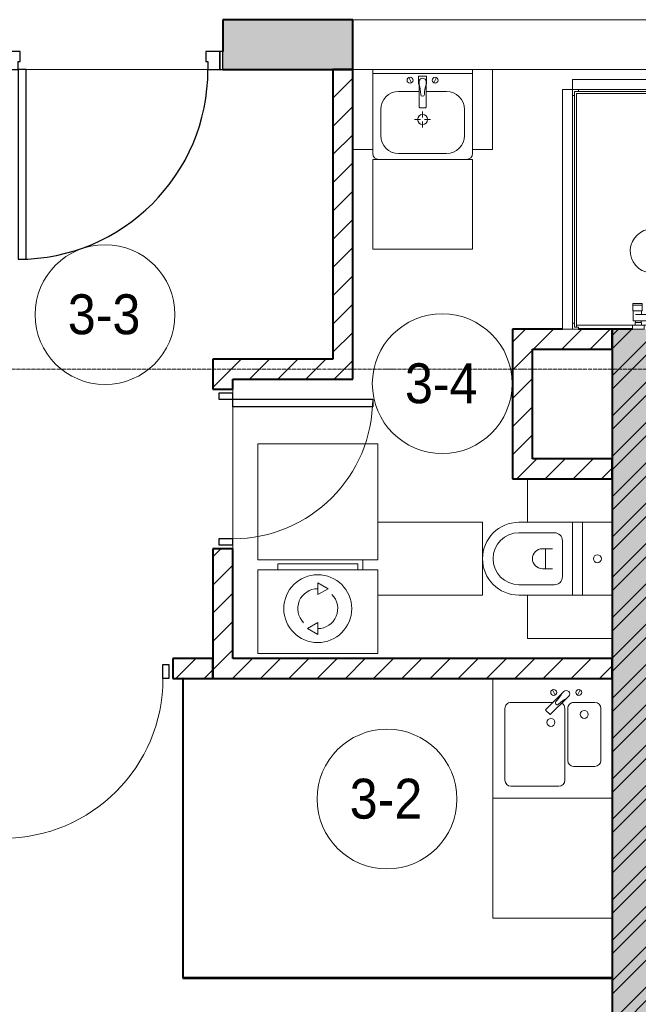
# Model space of a CAD drawing. Header units: millimetres. Extents: x 5617 to 106049, y 7718 to 209339.
# Tile 11 of 63: x 34151 to 37249, y 19018 to 23950. Entities that reach past the tile are written whole.
import ezdxf

# ---------------------------------------------------------------- set-up
doc = ezdxf.new("R2010")
doc.units = ezdxf.units.MM
doc.linetypes.add('ADSK_Линия сетки', pattern=[25, 20, -2.5, 0, -2.5])
for name, color, linetype, lineweight in [('Двери', 7, 'Continuous', 18), ('Каркас_Импост', 7, 'Continuous', 30), ('Марки помещений', 7, 'Continuous', 20), ('Мебель', 7, 'Continuous', 18), ('Монтажный зазор', 7, 'Continuous', 30), ('Оси', 7, 'Continuous', 9), ('Панель', 7, 'Continuous', 30), ('Перекрытия', 7, 'Continuous', 18), ('Сантехнические приборы', 7, 'Continuous', 18), ('Стены разрез', 7, 'Continuous', 40), ('Стены штриховка', 7, 'Continuous', 40), ('Электрооборудование', 7, 'Continuous', 18)]:
    doc.layers.add(name, color=color, linetype=linetype, lineweight=lineweight)
doc.styles.add('Arial_3', font='arial.ttf', dxfattribs={"width": 0.9, "height": 200})
pattern_1 = [(45, (0, 0), (-70.71068, 70.71068), [])]

# ---------------------------------------------------------------- blocks, each defined once
blk = doc.blocks.new('MR_Унитаз напольный - Санузел с ванной-V17-МКСС_К4_L18_61_500_')
at = {"layer": 'Сантехнические приборы', "color": 253, "true_color": 0xaaaaaa}
for p, q in [((-182.5, 200), (-182.5, 50)), ((182.5, 50), (182.5, 200)), ((-182.5, 50), (182.5, 50)), ((182.5, 50), (-182.5, 50)), ((-182.5, 50), (-182.5, 0)), ((182.5, 0), (182.5, 50)), ((-182.5, 0), (182.5, 0)), ((182.5, 0), (-182.5, 0)), ((-182.5, 0), (-182.5, -267.5)), ((182.5, -267.5), (182.5, 0)), ((-130, -267.5), (-130, -90)), ((-90, -50), (90, -50)), ((130, -90), (130, -267.5)), ((-50, -150), (-50, -100)), ((-50, -135), (50, -135)), ((50, -100), (50, -150))]:
    blk.add_line(p, q, dxfattribs=at)
for centre, radius, start, end in [((0, 125), 20, 0, 180), ((0, 125), 20, 180, 0), ((-90, -90), 40, 90, 180), ((90, -90), 40, 360, 90), ((0, -150), 50, 180, 0), ((0, -267.5), 182.5, 180, 360), ((0, -267.5), 130, 180, 0)]:
    blk.add_arc(centre, radius, start, end, dxfattribs=at)
blk = doc.blocks.new('MR_Зона обслуживания - MR_Зона обслуживания-V26-МКСС_К4_L18_61_500_')
at = {"layer": 'Мебель', "lineweight": 9}
for p, q in [((182.5, 0), (-182.5, 0)), ((-182.5, 0), (-182.5, -525)), ((182.5, -525), (182.5, 0)), ((5, -600), (55, -600))]:
    blk.add_line(p, q, dxfattribs=at)
blk = doc.blocks.new('MR_Зона обслуживания - MR_Зона обслуживания-V19-МКСС_К4_L18_61_500_')
at = {"layer": 'Мебель', "lineweight": 9}
for p, q in [((108.75, -425), (108.75, 0)), ((-108.75, -425), (108.75, -425))]:
    blk.add_line(p, q, dxfattribs=at)
blk = doc.blocks.new('MR_Зона обслуживания - MR_Зона обслуживания-V27-МКСС_К4_L18_61_500_')
at = {"layer": 'Мебель', "lineweight": 9}
blk.add_line((-108.75, -425), (108.75, -425), dxfattribs=at)
blk = doc.blocks.new('A_DOR_Door - Вн_3_Одинарная_800x2100-3048541-МКСС_К4_L18_61_500_')
at = {"layer": 'Двери', "color": 253, "lineweight": 30, "true_color": 0xaaaaaa}
for p, q in [((-350, 50), (-350, 750)), ((-350, 750), (-310, 750)), ((-350, 50), (-350, 750)), ((-310, 750), (-310, 50)), ((-380, 50), (-380, -20)), ((-350, 50), (-380, 50)), ((-310, 50), (-350, 50)), ((-350, -20), (-350, 50)), ((380, 50), (350, 50)), ((350, 50), (350, -20)), ((380, -20), (380, 50)), ((-380, -20), (-350, -20)), ((350, -20), (380, -20))]:
    blk.add_line(p, q, dxfattribs=at)
at = {"layer": 'Двери', "color": 254, "lineweight": 9, "true_color": 0xd4d4d4}
blk.add_arc((-350, 50), 700, 360, 90, dxfattribs=at)
blk = doc.blocks.new('MR_Мойка - Кухонная мойка-V28-МКСС_К4_L18_61_500_')
at = {"layer": 'Сантехнические приборы', "color": 253, "true_color": 0xaaaaaa}
for p, q in [((-297.6, 550), (300, 550)), ((300, 550), (300, -50)), ((-60, 100), (-60, 460)), ((-30, 490), (210, 490)), ((240, 460), (240, 100)), ((-240, 100), (-240, 360)), ((-210, 390), (-104, 390)), ((-74, 360), (-74, 100)), ((-69.8, 48.2), (11.4, 129.4)), ((35.5, 105.4), (-45.7, 24.2)), ((15.7, 129.4), (35.5, 109.6)), ((-104, 70), (-210, 70)), ((210, 70), (0.1, 70)), ((-136.7, 6.7), (-122.6, 33.3)), ((-79, 39), (-69.8, 48.2)), ((-45.7, 24.2), (-55, 14.9)), ((2.7, 6.7), (-11.4, 33.3))]:
    blk.add_line(p, q, dxfattribs=at)
for centre, radius, start, end in [((-30, 460), 30, 90, 180), ((210, 460), 30, 0, 90), ((-210, 360), 30, 90, 180), ((-104, 360), 30, 0, 90), ((-157, 130), 20, 0, 180), ((10, 170), 20, 0, 180), ((10, 170), 20, 180, 0), ((-210, 100), 30, 180, 270), ((-157, 130), 20, 180, 0), ((-104, 100), 30, 270, 0), ((-30, 100), 30, 180, 241.4489), ((13.5, 127.3), 3, 45, 135), ((13.5, 127.3), 3, 45, 135), ((33.3, 107.5), 3, 315, 45), ((33.3, 107.5), 3, 315, 45), ((210, 100), 30, 270, 0), ((-171.5, 230.2), 208.5, 299.1823, 313.4054), ((136.3, -77.5), 208.5, 136.5946, 150.8177), ((-21.7, 72.3), 9.19, 315, 135), ((-129.7, 20), 15, 0, 180), ((-129.7, 20), 15, 180, 0), ((-67, 26.9), 17, 135, 315), ((-4.3, 20), 15, 0, 180), ((-4.3, 20), 15, 180, 0)]:
    blk.add_arc(centre, radius, start, end, dxfattribs=at)
blk = doc.blocks.new('MR_Зона обслуживания - MR_Зона обслуживания-V29-МКСС_К4_L18_61_500_')
at = {"layer": 'Мебель', "lineweight": 9}
for p, q in [((300, 600), (-297.6, 600)), ((300, 0), (300, 600)), ((-297.6, 0), (300, 0))]:
    blk.add_line(p, q, dxfattribs=at)
blk = doc.blocks.new('A_DOR_Door - Вн_3_Одинарная_900x2100-3048610-МКСС_К4_L18_61_500_')
at = {"layer": 'Двери', "color": 253, "lineweight": 30, "true_color": 0xaaaaaa}
for p, q in [((-430, 20), (-400, 20)), ((-430, -50), (-430, 20)), ((-400, 20), (-400, -50)), ((400, -50), (400, 20)), ((400, 20), (430, 20)), ((430, 20), (430, -50)), ((-400, -50), (-430, -50)), ((-400, -50), (-400, -850)), ((-360, -50), (-400, -50)), ((-400, -50), (-400, -850)), ((-360, -850), (-360, -50)), ((430, -50), (400, -50)), ((-400, -850), (-360, -850))]:
    blk.add_line(p, q, dxfattribs=at)
at = {"layer": 'Двери', "color": 254, "lineweight": 9, "true_color": 0xd4d4d4}
blk.add_arc((-400, -50), 800, 270, 0, dxfattribs=at)
blk = doc.blocks.new('MR_Стиральная машина - Стиральная машина_450-2638757-МКСС_К4_L18_61_500_')
at = {"layer": 'Электрооборудование', "color": 253, "true_color": 0xaaaaaa}
for p, q in [((-200, 450), (200, 450)), ((-200, 420), (-200, 450)), ((200, 450), (200, 420)), ((-300, 420), (300, 420)), ((-300, 0), (-300, 420)), ((300, 420), (300, 0)), ((0, 355), (52, 325)), ((0, 295), (0, 355)), ((52, 325), (0, 295)), ((-52, 125), (0, 155)), ((0, 155), (0, 95)), ((0, 95), (-52, 125)), ((300, 0), (-300, 0))]:
    blk.add_line(p, q, dxfattribs=at)
for radius, start, end in [(170, 0, 180), (100, 90, 225), (100, 270, 45), (170, 180, 0)]:
    blk.add_arc((0, 225), radius, start, end, dxfattribs=at)
blk = doc.blocks.new('MR_Зона обслуживания - MR_Зона обслуживания-2638736-МКСС_К4_L18_61_500_')
at = {"layer": 'Мебель', "lineweight": 9}
for p, q in [((300, 580), (-300, 580)), ((-300, 580), (-300, 0)), ((300, 0), (300, 580)), ((-300, 0), (300, 0))]:
    blk.add_line(p, q, dxfattribs=at)
blk = doc.blocks.new('MR_Душевой поддон - Санузел с душем_800х1200-2638810-МКСС_К4_L18_61_500_')
at = {"layer": 'Сантехнические приборы', "color": 253, "true_color": 0xaaaaaa}
for p, q in [((10, 1170), (10, 1190)), ((10, 1190), (30, 1190)), ((790, 1190), (10, 1190)), ((10, 1190), (10, 10)), ((30, 1190), (30, 1200)), ((770, 1200), (770, 1190)), ((770, 1190), (790, 1190)), ((790, 1190), (790, 1170)), ((790, 1180), (790, 1190)), ((800, 1170), (800, 1200)), ((0, 1170), (10, 1170)), ((20, 10), (20, 1180)), ((20, 1180), (790, 1180)), ((780, 1180), (780, 20)), ((790, 1170), (800, 1170)), ((388.7, 20), (388.7, 375.1)), ((411.3, 375.1), (411.3, 20)), ((301.9, 129.1), (348.9, 129.1)), ((301.9, 120), (301.9, 129.1)), ((301.9, 120), (348.9, 120)), ((301.9, 92.5), (301.9, 120)), ((348.9, 120), (301.9, 120)), ((348.9, 129.1), (348.9, 120)), ((348.9, 120), (348.9, 92.5)), ((348.9, 92.5), (301.9, 92.5)), ((303.8, 92.5), (346.6, 92.5)), ((303.8, 42), (303.8, 92.5)), ((316.7, 73.7), (388.7, 73.7)), ((346.6, 92.5), (346.6, 73.7)), ((411.3, 73.7), (478.7, 73.7)), ((505.7, 73.7), (529.1, 73.7)), ((529.1, 73.7), (529.1, 42)), ((10, 30), (0, 30)), ((0, 0), (30, 0)), ((10, 10), (10, 30)), ((30, 10), (10, 10)), ((10, 10), (20, 10)), ((300.2, 20), (20, 20)), ((30, 0), (30, 10)), ((300.2, 20), (360, 20)), ((300.2, 0), (300.2, 20)), ((316.7, 42), (303.8, 42)), ((314, 34), (346, 34)), ((314, 20), (314, 34)), ((346, 20), (314, 20)), ((388.7, 42), (316.7, 42)), ((316.7, 42), (343.6, 42)), ((316.7, 34), (316.7, 42)), ((343.6, 34), (316.7, 34)), ((343.6, 42), (343.6, 34)), ((346, 34), (346, 20)), ((388.7, 20), (360, 20)), ((360, 20), (360, 0)), ((411.3, 20), (388.7, 20)), ((529.1, 42), (411.3, 42)), ((450, 20), (411.3, 20)), ((450, 0), (450, 20)), ((450, 20), (509.8, 20)), ((464, 20), (464, 34)), ((464, 34), (496, 34)), ((496, 20), (464, 20)), ((466.4, 34), (466.4, 42)), ((466.4, 42), (493.3, 42)), ((493.3, 34), (466.4, 34)), ((493.3, 42), (493.3, 34)), ((496, 34), (496, 20)), ((780, 20), (509.8, 20)), ((509.8, 20), (509.8, 0)), ((360, 0), (300.2, 0)), ((509.8, 0), (450, 0))]:
    blk.add_line(p, q, dxfattribs=at)
for centre, radius, start, end in [((400, 391.5), 110, 275.916, 264.084), ((400, 391.5), 20, 0, 180), ((400, 391.5), 20, 180, 0), ((400, 391.5), 20, 235.4667, 304.5333), ((450, 155.2), 20.9, 360, 180), ((450, 155.2), 20.9, 180, 360), ((400, 56.1), 15.5, 137.0093, 222.9907), ((400, 56.1), 15.5, 317.0093, 42.9907), ((492.2, 67.2), 15, 0, 180), ((492.2, 67.2), 15, 154.0483, 25.9517), ((492.2, 67.2), 15, 180, 0)]:
    blk.add_arc(centre, radius, start, end, dxfattribs=at)
blk = doc.blocks.new('MR_Зона обслуживания - MR_Зона обслуживания-2638776-МКСС_К4_L18_61_500_')
at = {"layer": 'Мебель', "lineweight": 9}
for p, q in [((400, 50), (-400, 50)), ((-400, 50), (-400, 0)), ((400, 0), (400, 50)), ((-400, 0), (400, 0))]:
    blk.add_line(p, q, dxfattribs=at)
blk = doc.blocks.new('MR_Зона обслуживания - MR_Зона обслуживания-2638808-МКСС_К4_L18_61_500_')
at = {"layer": 'Мебель', "lineweight": 9}
for p, q in [((600, 50), (-600, 50)), ((-600, 50), (-600, 0)), ((600, 0), (600, 50)), ((-600, 0), (600, 0))]:
    blk.add_line(p, q, dxfattribs=at)
blk = doc.blocks.new('MR_Тумба-Умывальник с зеркалом - Тумба-умывальник_500-V43-МКСС_К4_L18_61_500_')
at = {"layer": 'Сантехнические приборы', "color": 253, "true_color": 0xaaaaaa}
for p, q in [((250, 0), (-250, 0)), ((-250, -20), (250, -20)), ((-69.7, -39.8), (-55.6, -66.3)), ((20, -33.1), (-20, -33.1)), ((-20, -33.1), (-20, -73.1)), ((20, -73.1), (20, -33.1)), ((69.7, -39.8), (55.6, -66.3)), ((-20, -73.1), (-17, -73.1)), ((-17, -60), (-17, -73.1)), ((-17, -73.1), (-17, -187.9)), ((17, -73.1), (17, -60)), ((17, -187.9), (17, -73.1)), ((17, -73.1), (20, -73.1)), ((-17, -110), (-120, -110)), ((120, -110), (17, -110)), ((-14, -190.9), (14, -190.9)), ((-210, -200), (-210, -330)), ((0, -210), (0, -240)), ((210, -330), (210, -200)), ((-10, -250), (-40, -250)), ((0, -290), (0, -260)), ((40, -250), (10, -250)), ((-250, -400), (-250, -420)), ((-120, -420), (120, -420)), ((250, -420), (250, -400))]:
    blk.add_line(p, q, dxfattribs=at)
for centre, radius, start, end in [((-62.7, -53.1), 15, 360, 180), ((0, -60), 17, 360, 180), ((62.7, -53.1), 15, 360, 180), ((-62.7, -53.1), 15, 180, 360), ((-217.6, -129.9), 208.5, 1.5946, 15.8177), ((217.6, -129.9), 208.5, 164.1823, 178.4054), ((62.7, -53.1), 15, 180, 360), ((-120, -200), 90, 90, 180), ((0, -124.1), 9.19, 180, 360), ((120, -200), 90, 360, 90), ((-14, -187.9), 3, 180, 270), ((-14, -187.9), 3, 195, 255), ((14, -187.9), 3, 270, 0), ((14, -187.9), 3, 285, 345), ((0, -250), 25, 0, 180), ((0, -250), 25, 180, 0), ((-120, -330), 90, 180, 270), ((120, -330), 90, 270, 360), ((-220, -420), 30, 180, 270), ((220, -420), 30, 270, 360)]:
    blk.add_arc(centre, radius, start, end, dxfattribs=at)
blk = doc.blocks.new('MR_Зона обслуживания - MR_Зона обслуживания-2638755-МКСС_К4_L18_61_500_')
at = {"layer": 'Мебель', "lineweight": 9}
for p, q in [((250, 0), (-250, 0)), ((-250, 0), (-250, -450)), ((250, -450), (250, 0)), ((-250, -450), (250, -450))]:
    blk.add_line(p, q, dxfattribs=at)
blk = doc.blocks.new('MR_Зона обслуживания - MR_Зона обслуживания-V41-МКСС_К4_L18_61_500_')
at = {"layer": 'Мебель', "lineweight": 9}
for p, q in [((50, 0), (-50, 0)), ((-50, 0), (-50, -400)), ((50, -400), (50, 0)), ((-50, -400), (50, -400))]:
    blk.add_line(p, q, dxfattribs=at)
blk = doc.blocks.new('MR_Зона обслуживания - MR_Зона обслуживания-V44-МКСС_К4_L18_61_500_')
at = {"layer": 'Мебель', "lineweight": 9}
for p, q in [((50, 0), (-50, 0)), ((50, -400), (50, 0)), ((-50, -400), (50, -400))]:
    blk.add_line(p, q, dxfattribs=at)
blk = doc.blocks.new('101_Дверь_Однопольная - _НЧ_Мет_900х2100_Квартира_Л-3834941-МКСС_К4_L18_61_500_')
at = {"layer": 'Каркас_Импост', "color": 253, "true_color": 0xaaaaaa}
for p, q in [((-475, 125), (-535, 125)), ((-535, 125), (-535, 35)), ((-475, 85), (-475, 125)), ((535, 125), (475, 125)), ((475, 125), (475, 85)), ((535, 35), (535, 125)), ((-465, 85), (-475, 85)), ((-465, 35), (-465, 85)), ((475, 85), (465, 85)), ((465, 85), (465, 35)), ((-535, 35), (-465, 35)), ((465, 35), (535, 35))]:
    blk.add_line(p, q, dxfattribs=at)
at = {"layer": 'Монтажный зазор', "color": 253, "true_color": 0xaaaaaa}
for p, q in [((-535, 125), (-550, 125)), ((-550, 125), (-550, 35)), ((-535, 35), (-535, 125)), ((550, 125), (535, 125)), ((535, 125), (535, 35)), ((550, 35), (550, 125)), ((-550, 35), (-535, 35)), ((535, 35), (550, 35))]:
    blk.add_line(p, q, dxfattribs=at)
at = {"layer": 'Панель', "color": 253, "true_color": 0xaaaaaa}
for p, q in [((475, 1075), (435, 1075)), ((435, 1075), (435, 125)), ((475, 125), (475, 1075)), ((435, 125), (475, 125))]:
    blk.add_line(p, q, dxfattribs=at)
blk.add_arc((475, 125), 950, 90, 180, dxfattribs=at)
blk = doc.blocks.new('135_SLK_K4_AR_rvt-1-МКСС_К4_L18_61_500_')
at = {"layer": 'Стены разрез', "lineweight": 18, "true_color": 0xcbcbcb}
h = blk.add_hatch(color=9, dxfattribs=at)
h.paths.add_polyline_path([(110050, 23700), (110050, 23950), (109400, 23950), (109400, 23700), (109862.7, 23700)])
h.paths.add_polyline_path([(108050, 23700), (108300, 23700), (108300, 23950), (108050, 23950)])
at = {"layer": 'Стены разрез', "lineweight": 9, "true_color": 0xaaaaaa}
h = blk.add_hatch(dxfattribs=at)
h.set_pattern_fill('FP_3', color=253, style=0, pattern_type=2)
h.set_pattern_definition(pattern_1)
h.paths.add_polyline_path([(110050, 22150), (110050, 23700), (109950, 23700), (109950, 22150)])
h = blk.add_hatch(dxfattribs=at)
h.set_pattern_fill('FP_3', color=253, style=0, pattern_type=2)
h.set_pattern_definition(pattern_1)
h.paths.add_polyline_path([(111350, 22300), (111350, 22400), (110850, 22400), (110850, 22300), (110950, 22300)])
h = blk.add_hatch(dxfattribs=at)
h.set_pattern_fill('FP_1', color=253, style=0, pattern_type=2)
h.set_pattern_definition([(50, (0, 0), (218.62117, -19.1268), [22.86, -251.46]), (355, (0, 0), (-42.29187, 229.2684), [18.288, -201.168]), (100.451, (18.22, -1.6), (176.33107, 210.13963), [19.428, -213.708]), (46.184, (0, 60.96), (325.29495, -50.45164), [34.29, -377.19]), (96.636, (27.1, 56.76), (284.883, 296.9127), [29.142, -320.562]), (351.184, (0, 60.96), (284.8858, 296.9107), [27.432, -301.752]), (21, (30.48, 45.72), (181.93753, -122.71832), [22.86, -251.46]), (326, (30.48, 45.72), (74.16223, 221.0262), [18.288, -201.168]), (71.451, (45.64, 35.5), (256.10035, 98.30526), [19.428, -213.708]), (37.5, (0, 0), (3.70639, 101.465895), [3.353, -195.377, 3.353, -200.863, -201.93]), (37.5, (0, 0), (3.70639, 101.465895), [-402.946, 3.353, -198.577]), (7.5, (0, 0), (80.18358, 120.21653), [3.353, -113.081, 3.353, -190.805, -76.962]), (7.5, (0, 0), (80.18358, 120.21653), [-310.591, 3.353, -73.609]), (327.5, (-67.97, 0), (162.708646, -6.87497), [3.353, -72.847, 3.353, -234.391, -315.468]), (327.5, (-67.97, 0), (162.708646, -6.87497), [-313.944, 3.353, -312.115]), (317.5, (-98.45, 0), (177.75468, 30.51183), [3.353, -95.707, 3.353, -154.534, -224.028]), (317.5, (-98.45, 0), (177.75468, 30.51183), [-256.946, 3.353, -220.675])])
h.paths.add_polyline_path([(111550, 16000), (111550, 22400), (111350, 22400), (111350, 16000)])
h = blk.add_hatch(dxfattribs=at)
h.set_pattern_fill('FP_2', color=253, style=0, pattern_type=2)
h.set_pattern_definition([(45, (0, 0), (-101.02788, 101.02788), []), (45, (67.35, 0), (-101.02788, 101.02788), [])])
h.paths.add_polyline_path([(111550, 16000), (111550, 22400), (111350, 22400), (111350, 16000)])
h = blk.add_hatch(dxfattribs=at)
h.set_pattern_fill('FP_3', color=253, style=0, pattern_type=2)
h.set_pattern_definition(pattern_1)
h.paths.add_polyline_path([(110850, 21750), (110950, 21750), (110950, 22300), (110850, 22300), (110850, 21760.1)])
h = blk.add_hatch(dxfattribs=at)
h.set_pattern_fill('FP_3', color=253, style=0, pattern_type=2)
h.set_pattern_definition(pattern_1)
h.paths.add_polyline_path([(109950, 22150), (109950, 22250), (109350, 22250), (109350, 22150), (109450, 22150)])
h = blk.add_hatch(dxfattribs=at)
h.set_pattern_fill('FP_3', color=253, style=0, pattern_type=2)
h.set_pattern_definition(pattern_1)
h.paths.add_polyline_path([(109450, 20750), (109450, 21300), (109350, 21300), (109350, 20750)])
h.paths.add_polyline_path([(109350, 22100), (109450, 22100), (109450, 22150), (109350, 22150)])
h = blk.add_hatch(dxfattribs=at)
h.set_pattern_fill('FP_3', color=253, style=0, pattern_type=2)
h.set_pattern_definition(pattern_1)
h.paths.add_polyline_path([(111350, 21650), (111350, 21750), (110850, 21750), (110850, 21650), (110978.9, 21650)])
h = blk.add_hatch(dxfattribs=at)
h.set_pattern_fill('FP_3', color=253, style=0, pattern_type=2)
h.set_pattern_definition(pattern_1)
h.paths.add_polyline_path([(109350, 20650), (109350, 20750), (109150, 20750), (109150, 20650), (109304.6, 20650)])
h.paths.add_polyline_path([(108250, 20650), (108250, 20750), (108150, 20750), (108150, 20650), (108188.4, 20650)])
h = blk.add_hatch(dxfattribs=at)
h.set_pattern_fill('FP_3', color=253, style=0, pattern_type=2)
h.set_pattern_definition(pattern_1)
h.paths.add_polyline_path([(111350, 20650), (111350, 20750), (109350, 20750), (109350, 20650), (111258, 20650)])
at = {"layer": 'Перекрытия', "color": 253, "true_color": 0xaaaaaa}
for p, q in [((109399.8, 23790), (109399.8, 23950)), ((110050, 23950), (114400, 23950)), ((109325, 23700), (108415, 23700)), ((108415, 23700), (109325, 23700)), ((110650, 23700), (110150, 23700)), ((111950, 23700), (110750, 23700)), ((109450, 22100), (109450, 22080)), ((109450, 22080), (109450, 22100)), ((109450, 22010), (109450, 21350)), ((109450, 21350), (109450, 22010)), ((109450, 21320), (109450, 21300)), ((109450, 21300), (109450, 21320))]:
    blk.add_line(p, q, dxfattribs=at)
at = {"layer": 'Стены разрез', "color": 253, "true_color": 0xaaaaaa}
for p, q in [((110050, 23950), (109400, 23950)), ((109400, 23950), (109400, 23790)), ((110050, 23700), (110050, 23950)), ((109400, 23700), (110050, 23700)), ((110050, 23700), (109950, 23700)), ((109950, 23700), (109950, 22250)), ((110050, 22150), (110050, 23700)), ((111100, 22400), (110850, 22400)), ((110850, 22400), (110850, 22300)), ((111350, 22400), (111180, 22400)), ((111450.2, 22400), (111350, 22400)), ((111350, 22400), (111350, 19150)), ((111350, 22300), (111350, 22400)), ((110850, 22300), (110850, 21750)), ((110950, 22300), (111350, 22300)), ((110950, 21750), (110950, 22300)), ((109950, 22250), (109350, 22250)), ((109350, 22250), (109350, 22150)), ((109350, 22150), (109350, 22100)), ((109450, 22100), (109450, 22150)), ((109450, 22150), (109950, 22150)), ((109950, 22150), (110050, 22150)), ((109350, 22100), (109450, 22100)), ((110850, 21750), (110850, 21650)), ((111350, 21750), (110950, 21750)), ((111350, 21650), (111350, 21750)), ((110850, 21650), (111350, 21650)), ((109450, 21300), (109350, 21300)), ((109350, 21300), (109350, 20750)), ((109450, 20750), (109450, 21300)), ((109350, 20750), (109150, 20750)), ((109150, 20750), (109150, 20650)), ((109350, 20650), (109350, 20750)), ((109350, 20750), (109350, 20650)), ((111350, 20750), (109450, 20750)), ((111350, 20650), (111350, 20750)), ((109150, 20650), (109200, 20650)), ((109200, 20650), (109200, 19149.2)), ((109200.8, 20650), (109350, 20650)), ((109200.8, 19150), (109200.8, 20650)), ((109350, 20650), (111350, 20650)), ((109200, 19149.2), (109200.8, 19149.2)), ((111350, 19150), (109200.8, 19150)), ((109200.8, 19149.2), (111350, 19149.2)), ((111350, 19149.2), (111350, 16000))]:
    blk.add_line(p, q, dxfattribs=at)
at = {"layer": 'Стены штриховка', "color": 253, "true_color": 0xaaaaaa}
for p, q in [((109200.8, 20650), (109200, 20650)), ((111350, 19149.2), (111350, 19150))]:
    blk.add_line(p, q, dxfattribs=at)
at = {"layer": 'Двери', "color": 253, "lineweight": 18, "true_color": 0xaaaaaa}
for name, p, rotation in [('101_Дверь_Однопольная - _НЧ_Мет_900х2100_Квартира_Л-3834941-МКСС_К4_L18_61_500_', (108850, 23825), 180), ('A_DOR_Door - Вн_3_Одинарная_800x2100-3048541-МКСС_К4_L18_61_500_', (109400, 21700), 270)]:
    blk.add_blockref(name, p, dxfattribs=dict(at, rotation=rotation))
blk.add_blockref('A_DOR_Door - Вн_3_Одинарная_900x2100-3048610-МКСС_К4_L18_61_500_', (108700, 20700), dxfattribs=at)
at = {"layer": 'Мебель', "color": 253, "lineweight": 18, "true_color": 0xaaaaaa}
for name, p in [('MR_Зона обслуживания - MR_Зона обслуживания-V44-МКСС_К4_L18_61_500_', (110100, 23700)), ('MR_Зона обслуживания - MR_Зона обслуживания-V41-МКСС_К4_L18_61_500_', (110700, 23700)), ('MR_Зона обслуживания - MR_Зона обслуживания-2638776-МКСС_К4_L18_61_500_', (111550, 23600)), ('MR_Зона обслуживания - MR_Зона обслуживания-2638755-МКСС_К4_L18_61_500_', (110400, 23250)), ('MR_Зона обслуживания - MR_Зона обслуживания-2638736-МКСС_К4_L18_61_500_', (109875, 21245))]:
    blk.add_blockref(name, p, dxfattribs=at)
for name, p, rotation in [('MR_Зона обслуживания - MR_Зона обслуживания-2638808-МКСС_К4_L18_61_500_', (111150, 23000), 90), ('MR_Зона обслуживания - MR_Зона обслуживания-V27-МКСС_К4_L18_61_500_', (111350, 21541.2), 269.9999999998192), ('MR_Зона обслуживания - MR_Зона обслуживания-V26-МКСС_К4_L18_61_500_', (110700, 21250), 269.9999999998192), ('MR_Зона обслуживания - MR_Зона обслуживания-V19-МКСС_К4_L18_61_500_', (111350, 20958.7), 269.9999999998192), ('MR_Зона обслуживания - MR_Зона обслуживания-V29-МКСС_К4_L18_61_500_', (111052.4, 20050), 180)]:
    blk.add_blockref(name, p, dxfattribs=dict(at, rotation=rotation))
at = {"layer": 'Сантехнические приборы', "color": 253, "lineweight": 18, "true_color": 0xaaaaaa}
for name, p in [('MR_Тумба-Умывальник с зеркалом - Тумба-умывальник_500-V43-МКСС_К4_L18_61_500_', (110400, 23700)), ('MR_Душевой поддон - Санузел с душем_800х1200-2638810-МКСС_К4_L18_61_500_', (111150, 22400))]:
    blk.add_blockref(name, p, dxfattribs=at)
for name, p, rotation in [('MR_Унитаз напольный - Санузел с ванной-V17-МКСС_К4_L18_61_500_', (111150, 21250), 269.9999999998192), ('MR_Мойка - Кухонная мойка-V28-МКСС_К4_L18_61_500_', (111052.4, 20600), 180)]:
    blk.add_blockref(name, p, dxfattribs=dict(at, rotation=rotation))
at = {"layer": 'Электрооборудование', "color": 253, "lineweight": 18, "true_color": 0xaaaaaa}
blk.add_blockref('MR_Стиральная машина - Стиральная машина_450-2638757-МКСС_К4_L18_61_500_', (109875, 20775), dxfattribs=at)
blk = doc.blocks.new('050_Марка_Помещение - Номер-620969-МКСС_К4_L18_61_500_')
at = {"layer": 'Марки помещений'}
blk.add_circle((0, 0), 3.5, dxfattribs=at)

msp = doc.modelspace()

# ---------------------------------------------------------------- linework, layer by layer
at = {"layer": 'Оси', "linetype": 'ADSK_Линия сетки'}
msp.add_line((62569, 22200), (24700.4, 22200), dxfattribs=at)

# ---------------------------------------------------------------- block references
at = {"lineweight": 5}
msp.add_blockref('135_SLK_K4_AR_rvt-1-МКСС_К4_L18_61_500_', (-74231, 0), dxfattribs=at)
at = {"layer": 'Марки помещений', "xscale": 99.99999999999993, "yscale": 99.99999999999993, "zscale": 99.99999999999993}
for p in [(34578.8, 22472.8), (36267.2, 22127.1), (35990.5, 20046.2)]:
    msp.add_blockref('050_Марка_Помещение - Номер-620969-МКСС_К4_L18_61_500_', p, dxfattribs=at)

# ---------------------------------------------------------------- texts
at = {"layer": 'Марки помещений', "lineweight": 9, "char_height": 200, "width": 447.342, "attachment_point": 1, "style": 'Arial_3'}
for s, insert in [('3-3', (34392.3, 22574.5)), ('3-4', (36080.6, 22228.8)), ('3-2', (35804, 20148))]:
    msp.add_mtext(s, dxfattribs=dict(at, insert=insert))

doc.saveas('drawing.dxf')
